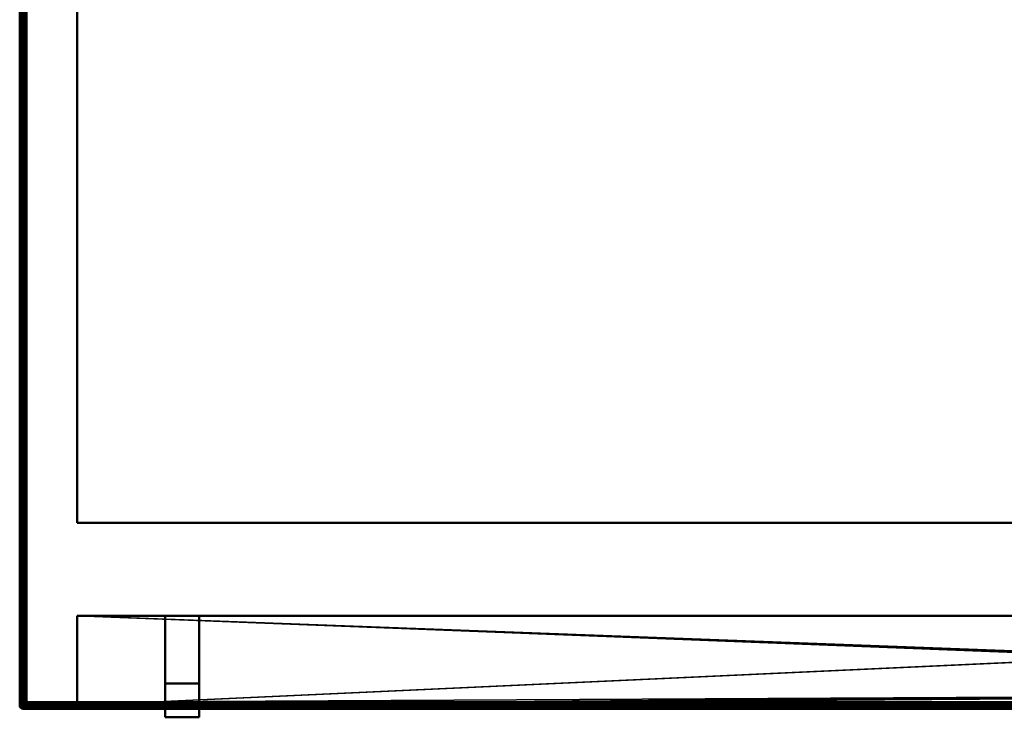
# Model space of a CAD drawing. Header units: millimetres. Extents: x -10 to 1200, y -425 to 10.
# Tile 1 of 6: x 0 to 291, y -402 to -196. Entities that reach past the tile are written whole.
import ezdxf

# ---------------------------------------------------------------- set-up
doc = ezdxf.new("R2010")
doc.units = ezdxf.units.MM
doc.header["$MEASUREMENT"] = 0
for name, color, linetype, lineweight in [('0 Misc', 7, 'Continuous', 35), ('10 Raster Images', 7, 'Continuous', 35), ('5 Hatches', 7, 'Continuous', 35)]:
    doc.layers.add(name, color=color, linetype=linetype, lineweight=lineweight)

msp = doc.modelspace()

# ---------------------------------------------------------------- linework, layer by layer
at = {"layer": '0 Misc', "color": 160, "linetype": 'Continuous', "lineweight": 50}
for p, q in [((0, -399, 824.5), (0, -1, 824.5)), ((0, -1, 844.5), (0, -399, 844.5)), ((1, -399, 845.5), (1, -1, 845.5)), ((1, -2, 823.5), (1, -398, 823.5)), ((1, -398, 101), (1, -2, 101)), ((2, -2, 100), (2, -398, 100)), ((17, -345, 116), (17, -20.5, 116)), ((17, -345, 823.5), (17, -20.5, 823.5)), ((17, -345, 116), (1183, -345, 116)), ((17, -345, 823.5), (17, -345, 116)), ((1183, -345, 823.5), (17, -345, 823.5)), ((17, -372.5, 823.5), (591, -372.5, 823.5)), ((17, -399, 823.5), (17, -372.5, 823.5)), ((17, -372.5, 116), (17, -372.5, 823.5)), ((17, -398, 116), (17, -372.5, 116)), ((591, -372.5, 116), (17, -372.5, 116)), ((53, -372.5, 566), (43, -372.5, 566)), ((43, -372.5, 576), (53, -372.5, 576)), ((43, -372.5, 566), (43, -372.5, 576)), ((43, -372.5, 704), (53, -372.5, 704)), ((43, -372.5, 694), (43, -372.5, 704)), ((53, -372.5, 694), (43, -372.5, 694)), ((43, -372.5, 704), (43, -402.5, 704)), ((43, -402.5, 566), (43, -372.5, 566)), ((43, -372.5, 576), (43, -392.5, 576)), ((43, -392.5, 694), (43, -372.5, 694)), ((53, -372.5, 576), (53, -372.5, 566)), ((53, -372.5, 704), (53, -372.5, 694)), ((53, -372.5, 704), (53, -402.5, 704)), ((53, -392.5, 694), (53, -372.5, 694)), ((53, -372.5, 576), (53, -392.5, 576)), ((53, -402.5, 566), (53, -372.5, 566)), ((43, -392.5, 576), (43, -392.5, 694)), ((43, -392.5, 576), (53, -392.5, 576)), ((43, -392.5, 694), (53, -392.5, 694)), ((53, -392.5, 576), (53, -392.5, 694)), ((1, -398, 823.5), (1, -398, 101)), ((2, -398, 100), (1198, -398, 100)), ((1183, -398, 116), (17, -398, 116)), ((0, -399, 844.5), (0, -399, 824.5)), ((1199, -399, 845.5), (1, -399, 845.5)), ((1199, -400, 824.5), (1, -400, 824.5)), ((1, -400, 824.5), (1, -400, 844.5)), ((1, -400, 844.5), (1199, -400, 844.5)), ((2, -399, 823.5), (17, -399, 823.5)), ((1198, -399, 101), (2, -399, 101)), ((2, -399, 101), (2, -399, 823.5)), ((17, -399, 823.5), (1184, -399, 823.5)), ((17, -399, 823.5), (17, -399, 115)), ((17, -399, 115), (1184, -399, 115)), ((43, -402.5, 704), (43, -402.5, 566)), ((43, -402.5, 704), (53, -402.5, 704)), ((43, -402.5, 566), (53, -402.5, 566)), ((53, -402.5, 704), (53, -402.5, 566))]:
    msp.add_line(p, q, dxfattribs=at).dxf.unprotected_set("ltscale", 0)
at = {"layer": '0 Misc', "color": 160, "linetype": 'Continuous', "lineweight": 25}
for p, q in [((17, -399, 823.5), (591, -372.5, 823.5)), ((17, -372.5, 823.5), (17, -398.92, 115.38)), ((17, -372.5, 823.5), (17, -398.71, 115.71)), ((17, -372.5, 823.5), (17, -398.38, 115.92)), ((17, -372.5, 823.5), (17, -398, 116)), ((17, -372.5, 823.5), (43, -372.5, 566)), ((43, -372.5, 566), (17, -372.5, 116)), ((17, -372.5, 823.5), (43, -372.5, 576)), ((17, -372.5, 823.5), (43, -372.5, 694)), ((17, -372.5, 823.5), (43, -372.5, 704)), ((17, -372.5, 116), (592, -395, 116)), ((17, -372.5, 116), (591.62, -394.92, 116)), ((17, -372.5, 116), (591.29, -394.71, 116)), ((17, -372.5, 116), (591.08, -394.38, 116)), ((17, -372.5, 116), (591, -394, 116)), ((43, -372.5, 576), (591, -372.5, 823.5)), ((43, -372.5, 576), (53, -372.5, 694)), ((43, -372.5, 704), (591, -372.5, 823.5)), ((43, -372.5, 566), (591, -372.5, 116)), ((43, -372.5, 694), (43, -372.5, 576)), ((43, -392.5, 694), (43, -372.5, 704)), ((43, -372.5, 566), (43, -392.5, 576)), ((591, -372.5, 116), (53, -372.5, 566)), ((53, -372.5, 566), (591, -372.5, 823.5)), ((53, -372.5, 576), (591, -372.5, 823.5)), ((53, -372.5, 694), (591, -372.5, 823.5)), ((53, -372.5, 704), (591, -372.5, 823.5)), ((53, -392.5, 576), (53, -372.5, 566)), ((53, -372.5, 704), (53, -392.5, 694)), ((43, -402.5, 566), (43, -392.5, 694)), ((43, -392.5, 694), (43, -402.5, 704)), ((43, -392.5, 576), (43, -402.5, 566)), ((53, -402.5, 704), (53, -392.5, 576)), ((53, -392.5, 576), (53, -402.5, 566)), ((53, -392.5, 694), (53, -402.5, 704)), ((17, -399, 823.5), (591, -394, 823.5)), ((17, -399, 823.5), (591.08, -394.38, 823.5)), ((17, -399, 823.5), (591.29, -394.71, 823.5)), ((17, -399, 823.5), (591.62, -394.92, 823.5)), ((17, -399, 823.5), (592, -395, 823.5)), ((592, -395, 116), (17, -398, 116)), ((2, -399, 101), (1184, -399, 115)), ((2, -399, 823.5), (17, -399, 115)), ((17, -399, 115), (2, -399, 101)), ((17, -399, 823.5), (17, -398.92, 115.38))]:
    msp.add_line(p, q, dxfattribs=at).dxf.unprotected_set("ltscale", 0)
at = {"layer": '0 Misc', "color": 160, "linetype": 'Continuous', "lineweight": 50, "extrusion": (0, 1, 0)}
for centre, start, end in [((-2, 101, -398), 270, 0), ((-1, 844.5, -399), 0, 90), ((-1, 824.5, -399), 270, 0)]:
    msp.add_arc(centre, 1, start, end, dxfattribs=at).dxf.unprotected_set("ltscale", 0)
at = {"layer": '0 Misc', "color": 160, "linetype": 'Continuous', "lineweight": 50}
for centre in [(2, -398, 101), (1, -399, 824.5)]:
    msp.add_arc(centre, 1, 180, 270, dxfattribs=at).dxf.unprotected_set("ltscale", 0)
at = {"layer": '0 Misc', "color": 160, "linetype": 'Continuous', "lineweight": 50, "extrusion": (1, 0, 0)}
for centre, start, end in [((-398, 101, 2), 180, 270), ((-398, 115, 17), 90, 180), ((-399, 844.5, 1), 90, 180), ((-399, 824.5, 1), 180, 270)]:
    msp.add_arc(centre, 1, start, end, dxfattribs=at).dxf.unprotected_set("ltscale", 0)
at = {"layer": '0 Misc', "color": 160, "linetype": 'Continuous', "lineweight": 50, "extrusion": (0, 0, -1)}
msp.add_arc((-1, -399, -844.5), 1, 270, 0, dxfattribs=at).dxf.unprotected_set("ltscale", 0)
at = {"layer": '0 Misc', "color": 160, "linetype": 'Continuous', "lineweight": 50, "extrusion": (-0.654654, 0.755929, 0)}
msp.add_arc((260.45, 824.5, -302.27), 1.41, 246.6308, 270, dxfattribs=at).dxf.unprotected_set("ltscale", 0)
at = {"layer": '0 Misc', "color": 7, "lineweight": 25}
for points, invisible_edges in [([(0, -1, 824.5), (0.08, -399, 824.12), (0, -399, 824.5)], 1), ([(0, -1, 824.5), (0.08, -1, 824.12), (0.08, -399, 824.12)], 12), ([(0, -1, 844.5), (0.08, -399, 844.88), (0.08, -1, 844.88)], 1), ([(0, -1, 844.5), (0, -399, 844.5), (0.08, -399, 844.88)], 12), ([(0, -399, 824.5), (0, -1, 844.5), (0, -1, 824.5)], 1), ([(0, -399, 824.5), (0, -399, 844.5), (0, -1, 844.5)], 12), ([(0.08, -1, 824.12), (0.29, -399, 823.79), (0.08, -399, 824.12)], 1), ([(0.08, -1, 824.12), (0.29, -1, 823.79), (0.29, -399, 823.79)], 12), ([(0.29, -399, 845.21), (0.08, -1, 844.88), (0.08, -399, 844.88)], 1), ([(0.29, -399, 845.21), (0.29, -1, 845.21), (0.08, -1, 844.88)], 12), ([(0.29, -1, 823.79), (0.62, -399, 823.58), (0.29, -399, 823.79)], 1), ([(0.29, -1, 823.79), (0.62, -1, 823.58), (0.62, -399, 823.58)], 12), ([(0.62, -399, 845.42), (0.29, -1, 845.21), (0.29, -399, 845.21)], 1), ([(0.62, -399, 845.42), (0.62, -1, 845.42), (0.29, -1, 845.21)], 12), ([(0.62, -399, 823.58), (0.62, -1, 823.58), (1, -2, 823.5)], 1), ([(1, -399, 845.5), (0.62, -1, 845.42), (0.62, -399, 845.42)], 1), ([(1, -399, 845.5), (1, -1, 845.5), (0.62, -1, 845.42)], 12), ([(0.62, -399, 823.58), (1, -2, 823.5), (1, -398, 823.5)], 1), ([(1, -399, 845.5), (1199, -1, 845.5), (1, -1, 845.5)], 1), ([(1, -399, 845.5), (1199, -399, 845.5), (1199, -1, 845.5)], 12), ([(1, -398, 101), (1.08, -2, 100.62), (1.08, -398, 100.62)], 1), ([(1, -398, 101), (1, -2, 101), (1.08, -2, 100.62)], 12), ([(1.29, -2, 100.29), (1.08, -398, 100.62), (1.08, -2, 100.62)], 1), ([(1.29, -2, 100.29), (1.29, -398, 100.29), (1.08, -398, 100.62)], 12), ([(1.62, -2, 100.08), (1.29, -398, 100.29), (1.29, -2, 100.29)], 1), ([(1.62, -2, 100.08), (1.62, -398, 100.08), (1.29, -398, 100.29)], 12), ([(2, -2, 100), (1.62, -398, 100.08), (1.62, -2, 100.08)], 1), ([(2, -2, 100), (2, -398, 100), (1.62, -398, 100.08)], 12), ([(2, -2, 100), (1198, -398, 100), (2, -398, 100)], 1), ([(2, -2, 100), (1198, -2, 100), (1198, -398, 100)], 12), ([(1183, -345, 116), (17, -20.5, 116), (17, -345, 116)], 1), ([(1183, -345, 116), (1183, -20.5, 116), (17, -20.5, 116)], 12), ([(17, -345, 116), (17, -20.5, 823.5), (17, -345, 823.5)], 1), ([(17, -345, 116), (17, -20.5, 116), (17, -20.5, 823.5)], 12), ([(17, -345, 823.5), (1183, -20.5, 823.5), (1183, -345, 823.5)], 1), ([(17, -345, 823.5), (17, -20.5, 823.5), (1183, -20.5, 823.5)], 12), ([(17, -345, 823.5), (1183, -345, 116), (17, -345, 116)], 1), ([(17, -345, 823.5), (1183, -345, 823.5), (1183, -345, 116)], 12), ([(43, -392.5, 694), (53, -392.5, 576), (43, -392.5, 576)], 1), ([(43, -392.5, 694), (53, -392.5, 694), (53, -392.5, 576)], 12), ([(1.19, -398.25, 100.47), (1.03, -398.11, 100.78), (1.11, -398, 100.55)], 1), ([(1.19, -398.25, 100.47), (1.11, -398.35, 100.7), (1.03, -398.11, 100.78)], 12), ([(1.09, -398.42, 100.95), (1.11, -398.35, 100.7), (1.25, -398.57, 100.66)], 12), ([(1.09, -398.42, 100.95), (1.25, -398.57, 100.66), (1.22, -398.62, 100.91)], 1), ([(1.19, -398.25, 100.47), (1.25, -398.57, 100.66), (1.11, -398.35, 100.7)], 1), ([(1.46, -398.35, 100.24), (1.19, -398.25, 100.47), (1.32, -398.13, 100.28)], 1), ([(1.19, -398.25, 100.47), (1.33, -398.48, 100.43), (1.25, -398.57, 100.66)], 12), ([(1.46, -398.35, 100.24), (1.33, -398.48, 100.43), (1.19, -398.25, 100.47)], 12), ([(1.43, -398.75, 100.66), (1.25, -398.57, 100.66), (1.33, -398.48, 100.43)], 12), ([(1.63, -398.21, 100.1), (1.32, -398.13, 100.28), (1.5, -398.01, 100.13)], 1), ([(1.63, -398.21, 100.1), (1.46, -398.35, 100.24), (1.32, -398.13, 100.28)], 12), ([(1.46, -398.35, 100.24), (1.52, -398.67, 100.43), (1.33, -398.48, 100.43)], 1), ([(1.43, -398.75, 100.66), (1.33, -398.48, 100.43), (1.52, -398.67, 100.43)], 1), ([(1.63, -398.21, 100.1), (1.65, -398.54, 100.24), (1.46, -398.35, 100.24)], 1), ([(1.46, -398.35, 100.24), (1.65, -398.54, 100.24), (1.52, -398.67, 100.43)], 12), ([(1.63, -398.21, 100.1), (1.82, -398.05, 100.02), (1.95, -398.18, 100.02)], 12), ([(1.63, -398.21, 100.1), (1.95, -398.18, 100.02), (1.79, -398.37, 100.1)], 1), ([(1.63, -398.21, 100.1), (1.79, -398.37, 100.1), (1.65, -398.54, 100.24)], 12), ([(1.99, -398.5, 100.13), (1.65, -398.54, 100.24), (1.79, -398.37, 100.1)], 1), ([(1.99, -398.5, 100.13), (1.87, -398.68, 100.28), (1.65, -398.54, 100.24)], 12), ([(2, -398, 100), (1198, -398.38, 100.08), (2, -398.38, 100.08)], 1), ([(2, -398, 100), (1198, -398, 100), (1198, -398.38, 100.08)], 12), ([(1198, -398.71, 100.29), (2, -398.38, 100.08), (1198, -398.38, 100.08)], 1), ([(1198, -398.71, 100.29), (2, -398.71, 100.29), (2, -398.38, 100.08)], 12), ([(0, -399, 844.5), (0.08, -399.38, 824.5), (0.08, -399.38, 844.5)], 1), ([(0, -399, 844.5), (0, -399, 824.5), (0.08, -399.38, 824.5)], 12), ([(0.1, -399.21, 844.87), (0.02, -399.05, 844.68), (0.02, -399.18, 844.55)], 12), ([(0.1, -399.37, 824.29), (0.02, -399.05, 824.32), (0.1, -399.21, 824.13)], 1), ([(0.1, -399.37, 824.29), (0.02, -399.18, 824.45), (0.02, -399.05, 824.32)], 12), ([(0.1, -399.21, 844.87), (0.02, -399.18, 844.55), (0.1, -399.37, 844.71)], 1), ([(0.08, -399.38, 844.5), (0.29, -399.71, 824.5), (0.29, -399.71, 844.5)], 1), ([(0.08, -399.38, 844.5), (0.08, -399.38, 824.5), (0.29, -399.71, 824.5)], 12), ([(0.1, -399.21, 844.87), (0.28, -399.13, 845.18), (0.13, -399.01, 845)], 1), ([(0.24, -399.35, 823.96), (0.1, -399.21, 824.13), (0.13, -399.01, 824)], 12), ([(0.1, -399.21, 844.87), (0.24, -399.35, 845.04), (0.28, -399.13, 845.18)], 12), ([(0.24, -399.35, 845.04), (0.1, -399.21, 844.87), (0.1, -399.37, 844.71)], 12), ([(0.24, -399.54, 824.15), (0.1, -399.21, 824.13), (0.24, -399.35, 823.96)], 1), ([(0.24, -399.54, 824.15), (0.1, -399.37, 824.29), (0.1, -399.21, 824.13)], 12), ([(0.24, -399.35, 845.04), (0.1, -399.37, 844.71), (0.24, -399.54, 844.85)], 1), ([(0.24, -399.54, 844.85), (0.1, -399.37, 844.71), (0.13, -399.5, 844.51)], 12), ([(0.1, -399.37, 824.29), (0.28, -399.68, 824.37), (0.13, -399.5, 824.49)], 1), ([(0.1, -399.37, 824.29), (0.24, -399.54, 824.15), (0.28, -399.68, 824.37)], 12), ([(0.24, -399.35, 823.96), (0.13, -399.01, 824), (0.28, -399.13, 823.82)], 1), ([(0.24, -399.54, 844.85), (0.13, -399.5, 844.51), (0.28, -399.68, 844.63)], 1), ([(0.24, -399.35, 845.04), (0.47, -399.25, 845.31), (0.28, -399.13, 845.18)], 1), ([(0.43, -399.48, 823.83), (0.24, -399.35, 823.96), (0.28, -399.13, 823.82)], 12), ([(0.24, -399.35, 845.04), (0.43, -399.48, 845.17), (0.47, -399.25, 845.31)], 12), ([(0.43, -399.48, 845.17), (0.24, -399.35, 845.04), (0.24, -399.54, 844.85)], 12), ([(0.43, -399.67, 824.02), (0.24, -399.35, 823.96), (0.43, -399.48, 823.83)], 1), ([(0.43, -399.67, 824.02), (0.24, -399.54, 824.15), (0.24, -399.35, 823.96)], 12), ([(0.43, -399.48, 845.17), (0.24, -399.54, 844.85), (0.43, -399.67, 844.98)], 1), ([(0.43, -399.67, 844.98), (0.24, -399.54, 844.85), (0.28, -399.68, 844.63)], 12), ([(0.24, -399.54, 824.15), (0.47, -399.81, 824.25), (0.28, -399.68, 824.37)], 1), ([(0.24, -399.54, 824.15), (0.43, -399.67, 824.02), (0.47, -399.81, 824.25)], 12), ([(0.43, -399.48, 823.83), (0.28, -399.13, 823.82), (0.47, -399.25, 823.69)], 1), ([(0.43, -399.67, 844.98), (0.28, -399.68, 844.63), (0.47, -399.81, 844.75)], 1), ([(0.29, -399.71, 844.5), (0.62, -399.92, 824.5), (0.62, -399.92, 844.5)], 1), ([(0.29, -399.71, 844.5), (0.29, -399.71, 824.5), (0.62, -399.92, 824.5)], 12), ([(0.7, -399.35, 845.39), (0.47, -399.25, 845.31), (0.43, -399.48, 845.17)], 12), ([(0.47, -399.25, 823.69), (0.66, -399.57, 823.75), (0.43, -399.48, 823.83)], 1), ([(0.7, -399.35, 845.39), (0.43, -399.48, 845.17), (0.66, -399.57, 845.25)], 1), ([(0.66, -399.57, 845.25), (0.43, -399.48, 845.17), (0.43, -399.67, 844.98)], 12), ([(0.66, -399.75, 823.93), (0.43, -399.48, 823.83), (0.66, -399.57, 823.75)], 1), ([(0.66, -399.75, 823.93), (0.43, -399.67, 824.02), (0.43, -399.48, 823.83)], 12), ([(0.66, -399.57, 845.25), (0.43, -399.67, 844.98), (0.66, -399.75, 845.07)], 1), ([(0.47, -399.81, 844.75), (0.66, -399.75, 845.07), (0.43, -399.67, 844.98)], 1), ([(0.7, -399.89, 824.15), (0.43, -399.67, 824.02), (0.66, -399.75, 823.93)], 1), ([(0.7, -399.89, 824.15), (0.47, -399.81, 824.25), (0.43, -399.67, 824.02)], 12), ([(0.47, -399.25, 845.31), (0.78, -399.11, 845.47), (0.55, -399, 845.39)], 1), ([(0.7, -399.35, 823.61), (0.47, -399.25, 823.69), (0.55, -399, 823.61)], 12), ([(0.47, -399.25, 845.31), (0.7, -399.35, 845.39), (0.78, -399.11, 845.47)], 12), ([(0.47, -399.25, 823.69), (0.7, -399.35, 823.61), (0.66, -399.57, 823.75)], 12), ([(0.47, -399.81, 844.75), (0.7, -399.89, 844.85), (0.66, -399.75, 845.07)], 12), ([(0.7, -399.89, 844.85), (0.47, -399.81, 844.75), (0.55, -399.89, 844.5)], 12), ([(0.47, -399.81, 824.25), (0.78, -399.97, 824.39), (0.55, -399.89, 824.5)], 1), ([(0.47, -399.81, 824.25), (0.7, -399.89, 824.15), (0.78, -399.97, 824.39)], 12), ([(0.7, -399.35, 823.61), (0.55, -399, 823.61), (0.78, -399.11, 823.53)], 1), ([(0.7, -399.89, 844.85), (0.55, -399.89, 844.5), (0.78, -399.97, 844.61)], 1), ([(1, -400, 824.5), (0.62, -399.92, 844.5), (0.62, -399.92, 824.5)], 1), ([(1, -400, 824.5), (1, -400, 844.5), (0.62, -399.92, 844.5)], 12), ([(0.95, -399.42, 845.41), (0.7, -399.35, 845.39), (0.66, -399.57, 845.25)], 12), ([(0.91, -399.62, 823.72), (0.66, -399.57, 823.75), (0.7, -399.35, 823.61)], 12), ([(0.95, -399.42, 845.41), (0.66, -399.57, 845.25), (0.91, -399.62, 845.28)], 1), ([(0.91, -399.62, 845.28), (0.66, -399.57, 845.25), (0.66, -399.75, 845.07)], 12), ([(0.91, -399.78, 823.88), (0.66, -399.57, 823.75), (0.91, -399.62, 823.72)], 1), ([(0.91, -399.78, 823.88), (0.66, -399.75, 823.93), (0.66, -399.57, 823.75)], 12), ([(0.91, -399.62, 845.28), (0.66, -399.75, 845.07), (0.91, -399.78, 845.12)], 1), ([(0.91, -399.78, 845.12), (0.66, -399.75, 845.07), (0.7, -399.89, 844.85)], 12), ([(0.95, -399.91, 824.08), (0.66, -399.75, 823.93), (0.91, -399.78, 823.88)], 1), ([(0.95, -399.91, 824.08), (0.7, -399.89, 824.15), (0.66, -399.75, 823.93)], 12), ([(0.91, -399.62, 823.72), (0.7, -399.35, 823.61), (0.95, -399.42, 823.59)], 1), ([(0.91, -399.78, 845.12), (0.7, -399.89, 844.85), (0.95, -399.91, 844.92)], 1), ([(1, -399.38, 823.58), (1198, -399, 823.5), (1199, -399.38, 823.58)], 12), ([(1, -399.38, 823.58), (1184, -399, 823.5), (1198, -399, 823.5)], 12), ([(1, -399.38, 823.58), (2, -399, 823.5), (17, -399, 823.5)], 12), ([(1, -399.38, 823.58), (1, -399, 823.5), (2, -399, 823.5)], 12), ([(1199, -399, 845.5), (1, -399.38, 845.42), (1199, -399.38, 845.42)], 1), ([(1199, -399, 845.5), (1, -399, 845.5), (1, -399.38, 845.42)], 12), ([(1, -399.71, 823.79), (1199, -399.38, 823.58), (1199, -399.71, 823.79)], 1), ([(1, -399.71, 823.79), (1, -399.38, 823.58), (1199, -399.38, 823.58)], 12), ([(1199, -399.38, 845.42), (1, -399.71, 845.21), (1199, -399.71, 845.21)], 1), ([(1199, -399.38, 845.42), (1, -399.38, 845.42), (1, -399.71, 845.21)], 12), ([(1, -399.92, 824.12), (1199, -399.71, 823.79), (1199, -399.92, 824.12)], 1), ([(1, -399.92, 824.12), (1, -399.71, 823.79), (1199, -399.71, 823.79)], 12), ([(1199, -399.71, 845.21), (1, -399.92, 844.88), (1199, -399.92, 844.88)], 1), ([(1199, -399.71, 845.21), (1, -399.71, 845.21), (1, -399.92, 844.88)], 12), ([(1, -400, 824.5), (1199, -399.92, 824.12), (1199, -400, 824.5)], 1), ([(1, -400, 824.5), (1, -399.92, 824.12), (1199, -399.92, 824.12)], 12), ([(1, -400, 844.5), (1199, -399.92, 844.88), (1, -399.92, 844.88)], 1), ([(1, -400, 844.5), (1199, -400, 844.5), (1199, -399.92, 844.88)], 12), ([(1199, -400, 824.5), (1, -400, 844.5), (1, -400, 824.5)], 1), ([(1199, -400, 824.5), (1199, -400, 844.5), (1, -400, 844.5)], 12), ([(1.43, -398.75, 100.66), (1.22, -398.62, 100.91), (1.25, -398.57, 100.66)], 1), ([(1.43, -398.75, 100.66), (1.38, -398.78, 100.91), (1.22, -398.62, 100.91)], 12), ([(1.38, -398.78, 100.91), (1.43, -398.75, 100.66), (1.65, -398.89, 100.7)], 12), ([(1.38, -398.78, 100.91), (1.65, -398.89, 100.7), (1.58, -398.91, 100.95)], 1), ([(1.75, -398.81, 100.47), (1.43, -398.75, 100.66), (1.52, -398.67, 100.43)], 1), ([(1.75, -398.81, 100.47), (1.65, -398.89, 100.7), (1.43, -398.75, 100.66)], 12), ([(1.87, -398.68, 100.28), (1.52, -398.67, 100.43), (1.65, -398.54, 100.24)], 1), ([(1.87, -398.68, 100.28), (1.75, -398.81, 100.47), (1.52, -398.67, 100.43)], 12), ([(1.65, -398.89, 100.7), (1.75, -398.81, 100.47), (2, -398.89, 100.55)], 12), ([(1.65, -398.89, 100.7), (2, -398.89, 100.55), (1.89, -398.97, 100.78)], 1), ([(1198, -398.92, 100.62), (2, -398.71, 100.29), (1198, -398.71, 100.29)], 1), ([(1198, -398.92, 100.62), (2, -398.92, 100.62), (2, -398.71, 100.29)], 12), ([(1198, -399, 101), (2, -398.92, 100.62), (1198, -398.92, 100.62)], 1), ([(1198, -399, 101), (2, -399, 101), (2, -398.92, 100.62)], 12), ([(1183.29, -398.71, 115.71), (17, -398.92, 115.38), (1183.62, -398.92, 115.38)], 2), ([(1183.29, -398.71, 115.71), (17, -398.71, 115.71), (17, -398.92, 115.38)], 12), ([(17, -399, 115), (1183.62, -398.92, 115.38), (17, -398.92, 115.38)], 1), ([(17, -399, 115), (1184, -399, 115), (1183.62, -398.92, 115.38)], 1)]:
    msp.add_3dface(points, dxfattribs=dict(at, invisible_edges=invisible_edges))
for points in [[(591, -372.5, 823.5), (17, -399, 823.5), (17, -372.5, 823.5)], [(17, -399, 823.5), (591, -372.5, 823.5), (591, -394, 823.5)], [(17, -399, 823.5), (17, -398.92, 115.38), (17, -372.5, 823.5)], [(17, -372.5, 823.5), (17, -398.92, 115.38), (17, -398.71, 115.71)], [(17, -372.5, 823.5), (17, -398.71, 115.71), (17, -398.38, 115.92)], [(17, -372.5, 823.5), (17, -398.38, 115.92), (17, -398, 116)], [(17, -372.5, 823.5), (17, -398, 116), (17, -372.5, 116)], [(17, -398, 116), (592, -395, 116), (17, -372.5, 116)], [(17, -372.5, 116), (592, -395, 116), (591.62, -394.92, 116)], [(17, -372.5, 116), (591.62, -394.92, 116), (591.29, -394.71, 116)], [(17, -372.5, 116), (591.29, -394.71, 116), (591.08, -394.38, 116)], [(17, -372.5, 116), (591.08, -394.38, 116), (591, -394, 116)], [(591, -372.5, 116), (17, -372.5, 116), (591, -394, 116)], [(17, -399, 823.5), (591, -394, 823.5), (591.08, -394.38, 823.5)], [(17, -399, 823.5), (591.08, -394.38, 823.5), (591.29, -394.71, 823.5)], [(17, -399, 823.5), (591.29, -394.71, 823.5), (591.62, -394.92, 823.5)], [(17, -399, 823.5), (591.62, -394.92, 823.5), (592, -395, 823.5)], [(17, -399, 823.5), (592, -395, 823.5), (1184, -399, 823.5)], [(592, -395, 116), (17, -398, 116), (1183, -398, 116)], [(1, -398, 823.5), (1, -399, 823.5), (0.62, -399, 823.58)], [(1.02, -398.19, 823.5), (1, -399, 823.5), (1, -398, 823.5)], [(1, -398, 101), (1.08, -398.38, 101), (1.02, -398.19, 823.5)], [(1, -398, 823.5), (1, -398, 101), (1.02, -398.19, 823.5)], [(1, -398, 101), (1.03, -398.11, 100.78), (1.08, -398.38, 101)], [(1, -398, 101), (1.08, -398, 100.62), (1.03, -398.11, 100.78)], [(1.02, -398.19, 823.5), (1.08, -398.38, 823.5), (1, -399, 823.5)], [(1, -399, 823.5), (1.08, -398.38, 823.5), (1.15, -398.85, 823.51)], [(1.08, -398.38, 101), (1.08, -398.38, 823.5), (1.02, -398.19, 823.5)], [(1.03, -398.11, 100.78), (1.08, -398, 100.62), (1.11, -398, 100.55)], [(1.09, -398.42, 100.95), (1.03, -398.11, 100.78), (1.11, -398.35, 100.7)], [(1.03, -398.11, 100.78), (1.09, -398.42, 100.95), (1.08, -398.38, 101)], [(1.11, -398, 100.55), (1.08, -398, 100.62), (1.29, -398, 100.29)], [(1.15, -398.85, 823.51), (1.08, -398.38, 823.5), (1.17, -398.56, 823.51)], [(1.17, -398.56, 823.51), (1.08, -398.38, 823.5), (1.08, -398.38, 101)], [(1.17, -398.56, 823.51), (1.08, -398.38, 101), (1.29, -398.71, 101)], [(1.22, -398.62, 100.91), (1.08, -398.38, 101), (1.09, -398.42, 100.95)], [(1.22, -398.62, 100.91), (1.29, -398.71, 101), (1.08, -398.38, 101)], [(1.19, -398.25, 100.47), (1.11, -398, 100.55), (1.29, -398, 100.29)], [(1.19, -398.25, 100.47), (1.29, -398, 100.29), (1.32, -398.13, 100.28)], [(1.5, -398.01, 100.13), (1.32, -398.13, 100.28), (1.29, -398, 100.29)], [(1.62, -398, 100.08), (1.5, -398.01, 100.13), (1.29, -398, 100.29)], [(1.62, -398, 100.08), (1.63, -398.21, 100.1), (1.5, -398.01, 100.13)], [(1.82, -398.05, 100.02), (1.63, -398.21, 100.1), (1.62, -398, 100.08)], [(1.62, -398, 100.08), (2, -398, 100), (1.82, -398.05, 100.02)], [(1.79, -398.37, 100.1), (1.95, -398.18, 100.02), (2, -398.38, 100.08)], [(1.79, -398.37, 100.1), (2, -398.38, 100.08), (1.99, -398.5, 100.13)], [(1.82, -398.05, 100.02), (2, -398, 100), (1.95, -398.18, 100.02)], [(1.99, -398.5, 100.13), (2, -398.71, 100.29), (1.87, -398.68, 100.28)], [(1.95, -398.18, 100.02), (2, -398, 100), (2, -398.38, 100.08)], [(2, -398.71, 100.29), (1.99, -398.5, 100.13), (2, -398.38, 100.08)], [(1183.02, -398.2, 115.98), (1183, -398, 116), (17, -398, 116)], [(17, -398.38, 115.92), (1183.02, -398.2, 115.98), (17, -398, 116)], [(17, -398.38, 115.92), (1183.08, -398.38, 115.92), (1183.02, -398.2, 115.98)], [(1183.17, -398.56, 115.83), (1183.08, -398.38, 115.92), (17, -398.38, 115.92)], [(1183.17, -398.56, 115.83), (17, -398.38, 115.92), (17, -398.71, 115.71)], [(0.02, -399.05, 844.68), (0.08, -399, 844.88), (0, -399, 844.5)], [(0.02, -399.18, 844.55), (0.02, -399.05, 844.68), (0, -399, 844.5)], [(0.02, -399.18, 844.55), (0, -399, 844.5), (0.08, -399.38, 844.5)], [(0.02, -399.18, 824.45), (0.08, -399.38, 824.5), (0, -399, 824.5)], [(0.02, -399.05, 824.32), (0.02, -399.18, 824.45), (0, -399, 824.5)], [(0.02, -399.05, 824.32), (0, -399, 824.5), (0.08, -399, 824.12)], [(0.1, -399.21, 844.87), (0.08, -399, 844.88), (0.02, -399.05, 844.68)], [(0.08, -399, 824.12), (0.1, -399.21, 824.13), (0.02, -399.05, 824.32)], [(0.08, -399.38, 844.5), (0.1, -399.37, 844.71), (0.02, -399.18, 844.55)], [(0.1, -399.37, 824.29), (0.08, -399.38, 824.5), (0.02, -399.18, 824.45)], [(0.08, -399, 844.88), (0.13, -399.01, 845), (0.29, -399, 845.21)], [(0.08, -399, 844.88), (0.1, -399.21, 844.87), (0.13, -399.01, 845)], [(0.29, -399, 823.79), (0.13, -399.01, 824), (0.08, -399, 824.12)], [(0.1, -399.21, 824.13), (0.08, -399, 824.12), (0.13, -399.01, 824)], [(0.1, -399.37, 844.71), (0.08, -399.38, 844.5), (0.13, -399.5, 844.51)], [(0.08, -399.38, 824.5), (0.1, -399.37, 824.29), (0.13, -399.5, 824.49)], [(0.29, -399.71, 844.5), (0.13, -399.5, 844.51), (0.08, -399.38, 844.5)], [(0.08, -399.38, 824.5), (0.13, -399.5, 824.49), (0.29, -399.71, 824.5)], [(0.29, -399, 845.21), (0.13, -399.01, 845), (0.28, -399.13, 845.18)], [(0.29, -399, 823.79), (0.28, -399.13, 823.82), (0.13, -399.01, 824)], [(0.29, -399.71, 844.5), (0.28, -399.68, 844.63), (0.13, -399.5, 844.51)], [(0.29, -399.71, 824.5), (0.13, -399.5, 824.49), (0.28, -399.68, 824.37)], [(0.29, -399, 845.21), (0.28, -399.13, 845.18), (0.47, -399.25, 845.31)], [(0.47, -399.25, 823.69), (0.28, -399.13, 823.82), (0.29, -399, 823.79)], [(0.47, -399.81, 844.75), (0.28, -399.68, 844.63), (0.29, -399.71, 844.5)], [(0.29, -399.71, 824.5), (0.28, -399.68, 824.37), (0.47, -399.81, 824.25)], [(0.29, -399, 845.21), (0.55, -399, 845.39), (0.62, -399, 845.42)], [(0.29, -399, 845.21), (0.47, -399.25, 845.31), (0.55, -399, 845.39)], [(0.29, -399, 823.79), (0.55, -399, 823.61), (0.47, -399.25, 823.69)], [(0.29, -399, 823.79), (0.62, -399, 823.58), (0.55, -399, 823.61)], [(0.29, -399.71, 844.5), (0.55, -399.89, 844.5), (0.47, -399.81, 844.75)], [(0.29, -399.71, 844.5), (0.62, -399.92, 844.5), (0.55, -399.89, 844.5)], [(0.29, -399.71, 824.5), (0.55, -399.89, 824.5), (0.62, -399.92, 824.5)], [(0.29, -399.71, 824.5), (0.47, -399.81, 824.25), (0.55, -399.89, 824.5)], [(0.62, -399, 845.42), (0.55, -399, 845.39), (0.78, -399.11, 845.47)], [(0.55, -399, 823.61), (0.62, -399, 823.58), (0.78, -399.11, 823.53)], [(0.55, -399.89, 844.5), (0.62, -399.92, 844.5), (0.78, -399.97, 844.61)], [(0.62, -399.92, 824.5), (0.55, -399.89, 824.5), (0.78, -399.97, 824.39)], [(0.62, -399, 845.42), (0.78, -399.11, 845.47), (1, -399, 845.5)], [(0.78, -399.11, 823.53), (0.62, -399, 823.58), (1, -399, 823.5)], [(0.78, -399.97, 844.61), (0.62, -399.92, 844.5), (1, -400, 844.5)], [(0.62, -399.92, 824.5), (0.78, -399.97, 824.39), (1, -400, 824.5)], [(0.78, -399.11, 845.47), (0.7, -399.35, 845.39), (0.95, -399.42, 845.41)], [(1, -399.38, 823.58), (0.7, -399.35, 823.61), (0.78, -399.11, 823.53)], [(0.7, -399.35, 823.61), (1, -399.38, 823.58), (0.95, -399.42, 823.59)], [(0.7, -399.89, 844.85), (1, -399.92, 844.88), (0.95, -399.91, 844.92)], [(1, -399.92, 844.88), (0.7, -399.89, 844.85), (0.78, -399.97, 844.61)], [(0.78, -399.97, 824.39), (0.7, -399.89, 824.15), (0.95, -399.91, 824.08)], [(0.95, -399.42, 845.41), (1, -399, 845.5), (0.78, -399.11, 845.47)], [(1, -399.38, 823.58), (0.78, -399.11, 823.53), (1, -399, 823.5)], [(0.95, -399.91, 824.08), (1, -400, 824.5), (0.78, -399.97, 824.39)], [(1, -399.92, 844.88), (0.78, -399.97, 844.61), (1, -400, 844.5)], [(1, -399.38, 845.42), (0.91, -399.62, 845.28), (1, -399.71, 845.21)], [(0.95, -399.42, 845.41), (0.91, -399.62, 845.28), (1, -399.38, 845.42)], [(0.95, -399.42, 823.59), (1, -399.71, 823.79), (0.91, -399.62, 823.72)], [(0.91, -399.62, 845.28), (0.91, -399.78, 845.12), (1, -399.71, 845.21)], [(0.91, -399.78, 823.88), (0.91, -399.62, 823.72), (1, -399.71, 823.79)], [(0.95, -399.91, 844.92), (1, -399.71, 845.21), (0.91, -399.78, 845.12)], [(1, -399.92, 824.12), (0.91, -399.78, 823.88), (1, -399.71, 823.79)], [(0.95, -399.91, 824.08), (0.91, -399.78, 823.88), (1, -399.92, 824.12)], [(1, -399, 845.5), (0.95, -399.42, 845.41), (1, -399.38, 845.42)], [(0.95, -399.42, 823.59), (1, -399.38, 823.58), (1, -399.71, 823.79)], [(0.95, -399.91, 844.92), (1, -399.92, 844.88), (1, -399.71, 845.21)], [(1, -400, 824.5), (0.95, -399.91, 824.08), (1, -399.92, 824.12)], [(1, -399, 823.5), (1.15, -398.85, 823.51), (1.62, -398.92, 823.5)], [(1, -399, 823.5), (1.62, -398.92, 823.5), (1.81, -398.98, 823.5)], [(1, -399, 823.5), (1.81, -398.98, 823.5), (2, -399, 823.5)], [(17, -399, 823.5), (1184, -399, 823.5), (1, -399.38, 823.58)], [(1.29, -398.71, 823.54), (1.15, -398.85, 823.51), (1.17, -398.56, 823.51)], [(1.44, -398.83, 823.51), (1.15, -398.85, 823.51), (1.29, -398.71, 823.54)], [(1.62, -398.92, 823.5), (1.15, -398.85, 823.51), (1.44, -398.83, 823.51)], [(1.29, -398.71, 823.54), (1.17, -398.56, 823.51), (1.29, -398.71, 101)], [(1.38, -398.78, 100.91), (1.29, -398.71, 101), (1.22, -398.62, 100.91)], [(1.29, -398.71, 101), (1.44, -398.83, 823.51), (1.29, -398.71, 823.54)], [(1.29, -398.71, 101), (1.62, -398.92, 101), (1.44, -398.83, 823.51)], [(1.58, -398.91, 100.95), (1.62, -398.92, 101), (1.29, -398.71, 101)], [(1.38, -398.78, 100.91), (1.58, -398.91, 100.95), (1.29, -398.71, 101)], [(1.44, -398.83, 823.51), (1.62, -398.92, 101), (1.62, -398.92, 823.5)], [(1.58, -398.91, 100.95), (1.65, -398.89, 100.7), (1.62, -398.92, 101)], [(1.62, -398.92, 101), (1.65, -398.89, 100.7), (1.89, -398.97, 100.78)], [(1.62, -398.92, 823.5), (1.62, -398.92, 101), (1.81, -398.98, 823.5)], [(1.81, -398.98, 823.5), (1.62, -398.92, 101), (2, -399, 101)], [(1.62, -398.92, 101), (1.89, -398.97, 100.78), (2, -399, 101)], [(2, -398.71, 100.29), (1.75, -398.81, 100.47), (1.87, -398.68, 100.28)], [(1.75, -398.81, 100.47), (2, -398.71, 100.29), (2, -398.89, 100.55)], [(2, -399, 823.5), (1.81, -398.98, 823.5), (2, -399, 101)], [(2, -398.89, 100.55), (2, -398.92, 100.62), (1.89, -398.97, 100.78)], [(1.89, -398.97, 100.78), (2, -398.92, 100.62), (2, -399, 101)], [(2, -398.89, 100.55), (2, -398.71, 100.29), (2, -398.92, 100.62)], [(1198, -399, 101), (1184, -399, 115), (2, -399, 101)], [(2, -399, 101), (17, -399, 115), (2, -399, 823.5)], [(17, -399, 115), (2, -399, 101), (1184, -399, 115)], [(2, -399, 823.5), (17, -399, 115), (17, -399, 823.5)], [(1183.29, -398.71, 115.71), (1183.17, -398.56, 115.83), (17, -398.71, 115.71)], [(17, -398.92, 115.38), (17, -399, 823.5), (17, -399, 115)]]:
    msp.add_3dface(points, dxfattribs=at)
at = {"layer": '0 Misc', "color": 98, "lineweight": 25}
for points, invisible_edges in [([(43, -402.5, 704), (53, -372.5, 704), (43, -372.5, 704)], 1), ([(43, -402.5, 704), (53, -402.5, 704), (53, -372.5, 704)], 12), ([(43, -372.5, 566), (53, -402.5, 566), (43, -402.5, 566)], 1), ([(43, -372.5, 566), (53, -372.5, 566), (53, -402.5, 566)], 12), ([(43, -392.5, 576), (53, -372.5, 576), (43, -372.5, 576)], 1), ([(43, -392.5, 576), (53, -392.5, 576), (53, -372.5, 576)], 12), ([(43, -372.5, 694), (53, -392.5, 694), (43, -392.5, 694)], 1), ([(43, -372.5, 694), (53, -372.5, 694), (53, -392.5, 694)], 12), ([(43, -402.5, 566), (53, -402.5, 704), (43, -402.5, 704)], 1), ([(43, -402.5, 566), (53, -402.5, 566), (53, -402.5, 704)], 12)]:
    msp.add_3dface(points, dxfattribs=dict(at, invisible_edges=invisible_edges))
for points in [[(43, -392.5, 694), (43, -402.5, 704), (43, -372.5, 704)], [(43, -392.5, 694), (43, -372.5, 704), (43, -372.5, 694)], [(43, -402.5, 566), (43, -392.5, 576), (43, -372.5, 566)], [(43, -372.5, 566), (43, -392.5, 576), (43, -372.5, 576)], [(53, -392.5, 576), (53, -402.5, 566), (53, -372.5, 566)], [(53, -392.5, 576), (53, -372.5, 566), (53, -372.5, 576)], [(53, -402.5, 704), (53, -392.5, 694), (53, -372.5, 704)], [(53, -372.5, 704), (53, -392.5, 694), (53, -372.5, 694)], [(43, -402.5, 704), (43, -392.5, 694), (43, -402.5, 566)], [(43, -392.5, 576), (43, -402.5, 566), (43, -392.5, 694)], [(53, -402.5, 566), (53, -392.5, 576), (53, -402.5, 704)], [(53, -392.5, 694), (53, -402.5, 704), (53, -392.5, 576)]]:
    msp.add_3dface(points, dxfattribs=at)
at = {"layer": '10 Raster Images', "color": 160, "linetype": 'Continuous', "lineweight": 25}
for p, q in [((591, -372.5, 823.5), (17, -372.5, 823.5)), ((17, -372.5, 823.5), (17, -399, 823.5)), ((17, -399, 823.5), (17, -372.5, 823.5)), ((17, -372.5, 823.5), (17, -372.5, 116)), ((17, -372.5, 116), (17, -398, 116)), ((17, -372.5, 116), (17, -372.5, 823.5)), ((591, -372.5, 116), (17, -372.5, 116)), ((17, -372.5, 823.5), (591, -372.5, 823.5)), ((17, -398, 116), (17, -372.5, 116)), ((17, -372.5, 116), (591, -372.5, 116)), ((53, -372.5, 576), (43, -372.5, 576)), ((53, -372.5, 704), (43, -372.5, 704)), ((43, -372.5, 566), (53, -372.5, 566)), ((43, -372.5, 576), (43, -372.5, 566)), ((43, -372.5, 694), (53, -372.5, 694)), ((43, -372.5, 704), (43, -372.5, 694)), ((43, -372.5, 704), (43, -402.5, 704)), ((43, -392.5, 694), (43, -372.5, 694)), ((43, -372.5, 694), (43, -372.5, 704)), ((43, -402.5, 566), (43, -372.5, 566)), ((43, -372.5, 566), (43, -372.5, 576)), ((43, -372.5, 576), (43, -392.5, 576)), ((53, -372.5, 566), (53, -372.5, 576)), ((53, -372.5, 694), (53, -372.5, 704)), ((53, -372.5, 566), (53, -402.5, 566)), ((53, -392.5, 576), (53, -372.5, 576)), ((53, -372.5, 576), (53, -372.5, 566)), ((53, -402.5, 704), (53, -372.5, 704)), ((53, -372.5, 704), (53, -372.5, 694)), ((53, -372.5, 694), (53, -392.5, 694)), ((43, -392.5, 576), (43, -392.5, 694)), ((53, -392.5, 694), (53, -392.5, 576)), ((17, -398, 116), (17, -398.38, 115.92)), ((1183, -398, 116), (17, -398, 116)), ((17, -398.38, 115.92), (17, -398.71, 115.71)), ((1198, -399, 101), (2, -399, 101)), ((2, -399, 101), (2, -399, 823.5)), ((2, -399, 823.5), (17, -399, 823.5)), ((17, -398.71, 115.71), (17, -398.92, 115.38)), ((17, -398.92, 115.38), (17, -399, 115)), ((17, -399, 823.5), (1184, -399, 823.5)), ((17, -399, 115), (17, -399, 823.5)), ((17, -399, 115), (1184, -399, 115)), ((17, -399, 823.5), (17, -399, 115)), ((43, -402.5, 704), (43, -402.5, 566)), ((53, -402.5, 566), (53, -402.5, 704))]:
    msp.add_line(p, q, dxfattribs=at).dxf.unprotected_set("ltscale", 0)
at = {"layer": '5 Hatches', "color": 7, "lineweight": 25}
for points, invisible_edges in [([(1, -2, 101), (1, -398, 823.5), (1, -2, 823.5)], 1), ([(1, -2, 101), (1, -398, 101), (1, -398, 823.5)], 12)]:
    msp.add_3dface(points, dxfattribs=dict(at, invisible_edges=invisible_edges))
at = {"layer": '5 Hatches', "color": 5, "lineweight": 25}
for points in [[(17, -372.5, 116), (43, -372.5, 566), (17, -372.5, 823.5)], [(43, -372.5, 566), (17, -372.5, 116), (591, -372.5, 116)], [(17, -372.5, 823.5), (43, -372.5, 566), (43, -372.5, 576)], [(17, -372.5, 823.5), (43, -372.5, 576), (43, -372.5, 694)], [(17, -372.5, 823.5), (43, -372.5, 694), (43, -372.5, 704)], [(17, -372.5, 823.5), (43, -372.5, 704), (591, -372.5, 823.5)], [(53, -372.5, 576), (591, -372.5, 823.5), (43, -372.5, 576)], [(43, -372.5, 576), (591, -372.5, 823.5), (53, -372.5, 694)], [(53, -372.5, 704), (591, -372.5, 823.5), (43, -372.5, 704)], [(43, -372.5, 566), (591, -372.5, 116), (53, -372.5, 566)], [(43, -372.5, 694), (43, -372.5, 576), (53, -372.5, 694)], [(591, -372.5, 823.5), (53, -372.5, 566), (591, -372.5, 116)], [(53, -372.5, 566), (591, -372.5, 823.5), (53, -372.5, 576)], [(53, -372.5, 694), (591, -372.5, 823.5), (53, -372.5, 704)]]:
    msp.add_3dface(points, dxfattribs=at)

doc.saveas('drawing.dxf')
